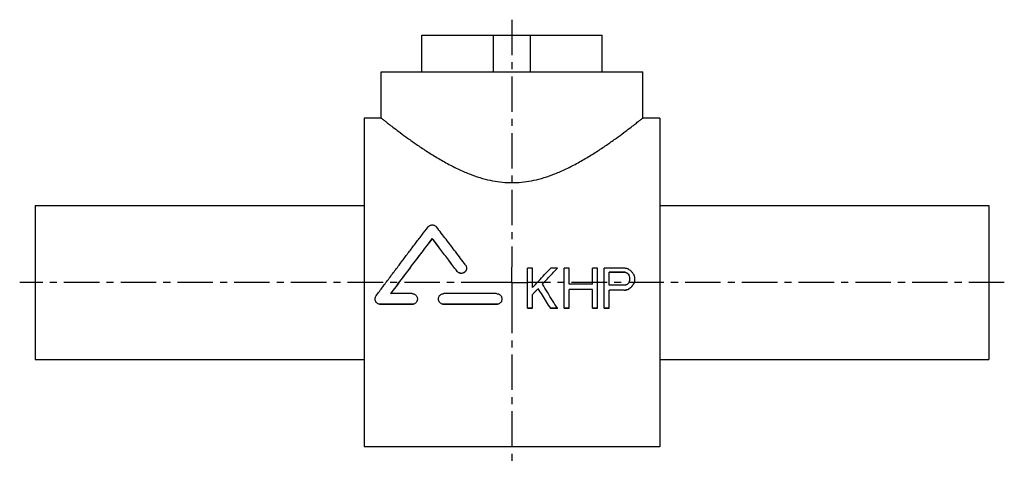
# Model space of a CAD drawing. Header units: millimetres. Extents: x 141 to 461, y 179 to 323.
import ezdxf

# ---------------------------------------------------------------- set-up
doc = ezdxf.new("R2010")
doc.units = ezdxf.units.MM
doc.header["$LTSCALE"] = 30.734
doc.linetypes.add('CENTER', pattern=[0.6, 0.375, -0.075, 0.075, -0.075])
doc.layers.get('0').update_dxf_attribs({"linetype": 'CONTINUOUS'})
doc.layers.add('DEFAULT_1', color=7, linetype='CENTER')

msp = doc.modelspace()

# ---------------------------------------------------------------- linework, layer by layer
at = {"color": 7, "linetype": 'CONTINUOUS'}
for p, q in [((271.54, 306.3), (271.54, 318.3)), ((271.54, 318.3), (330.25, 318.3)), ((294.89, 306.3), (294.89, 318.3)), ((306.89, 306.3), (306.89, 318.3)), ((330.25, 306.3), (330.25, 318.3)), ((258.39, 291.3), (258.39, 306.3)), ((258.39, 306.3), (343.39, 306.3)), ((343.39, 291.3), (343.39, 306.3)), ((252.89, 291.3), (252.89, 184.3)), ((258.39, 291.3), (252.89, 291.3)), ((348.89, 291.3), (343.39, 291.3)), ((348.89, 291.3), (348.89, 184.3)), ((145.89, 262.8), (145.89, 212.8)), ((145.89, 262.8), (252.89, 262.8)), ((348.89, 262.8), (455.89, 262.8)), ((455.89, 262.8), (455.89, 212.8)), ((275, 252.04), (275, 252.07)), ((283.04, 241.43), (283.04, 241.46)), ((307.52, 242.49), (305.89, 242.49)), ((305.89, 229.4), (305.89, 242.49)), ((307.52, 236.12), (307.52, 242.49)), ((315.64, 242.49), (313.48, 242.49)), ((315.64, 242.46), (315.64, 242.49)), ((319.43, 242.49), (317.81, 242.49)), ((317.81, 229.4), (317.81, 242.49)), ((319.43, 237.23), (319.43, 242.49)), ((328.64, 242.49), (327.02, 242.49)), ((327.02, 237.23), (327.02, 242.49)), ((328.64, 229.4), (328.64, 242.49)), ((337.31, 242.49), (330.81, 242.49)), ((330.81, 229.4), (330.81, 242.49)), ((337.58, 241.11), (332.43, 241.11)), ((332.43, 236.95), (332.43, 241.11)), ((337.58, 241.08), (332.43, 241.08)), ((327.02, 237.23), (319.43, 237.23)), ((337.58, 236.95), (332.43, 236.95)), ((339.2, 238.62), (339.2, 239.45)), ((340.56, 237.48), (340.56, 237.51)), ((340.83, 238.34), (340.83, 239.45)), ((268.42, 234.17), (261.55, 234.17)), ((295.89, 234.17), (278.72, 234.17)), ((307.52, 229.4), (307.52, 233.89)), ((309.41, 235.81), (309.41, 235.84)), ((327.02, 235.56), (319.43, 235.56)), ((319.43, 229.4), (319.43, 235.56)), ((327.02, 235.53), (319.43, 235.53)), ((327.02, 229.4), (327.02, 235.56)), ((337.31, 235.28), (332.43, 235.28)), ((332.43, 229.4), (332.43, 235.28)), ((337.31, 235.26), (332.43, 235.26)), ((337.31, 235.26), (337.31, 235.28)), ((338.66, 235.53), (338.66, 235.56)), ((339.75, 236.37), (339.75, 236.4)), ((258.12, 230.67), (258.12, 230.7)), ((268.42, 230.7), (258.12, 230.7)), ((268.42, 230.67), (258.12, 230.67)), ((268.42, 230.67), (268.42, 230.7)), ((278.72, 230.67), (278.72, 230.7)), ((295.89, 230.7), (278.72, 230.7)), ((295.89, 230.67), (278.72, 230.67)), ((295.89, 230.67), (295.89, 230.7)), ((307.52, 229.4), (305.89, 229.4)), ((307.52, 229.37), (305.89, 229.37)), ((315.64, 229.4), (313.48, 229.4)), ((313.48, 229.37), (313.48, 229.4)), ((315.64, 229.37), (313.48, 229.37)), ((315.64, 229.37), (315.64, 229.4)), ((319.43, 229.4), (317.81, 229.4)), ((319.43, 229.37), (317.81, 229.37)), ((328.64, 229.4), (327.02, 229.4)), ((328.64, 229.37), (327.02, 229.37)), ((332.43, 229.4), (330.81, 229.4)), ((332.43, 229.37), (330.81, 229.37)), ((145.89, 212.8), (252.89, 212.8)), ((348.89, 212.8), (455.89, 212.8)), ((348.89, 184.3), (252.89, 184.3))]:
    msp.add_line(p, q, dxfattribs=at)
for points, knots in [([(258.39, 291.3), (258.45, 291.26), (258.66, 291.08), (259.15, 290.7), (259.98, 290.04), (261.17, 289.12), (262.73, 287.92), (264.69, 286.44), (267.08, 284.68), (269.89, 282.69), (273.09, 280.54), (276.62, 278.32), (280.34, 276.21), (284.09, 274.33), (287.73, 272.81), (291.21, 271.65), (294.53, 270.86), (297.74, 270.4), (300.89, 270.25), (304.04, 270.4), (307.25, 270.86), (310.57, 271.65), (314.05, 272.81), (317.69, 274.33), (321.44, 276.2), (325.16, 278.32), (328.69, 280.54), (331.89, 282.69), (334.7, 284.68), (337.09, 286.44), (339.06, 287.92), (340.62, 289.12), (341.8, 290.04), (342.63, 290.7), (343.12, 291.08), (343.34, 291.26), (343.39, 291.3)], [0, 0, 0, 0, 0.002132, 0.008585, 0.019435, 0.034922, 0.055264, 0.080704, 0.111449, 0.147354, 0.187669, 0.231403, 0.276747, 0.320662, 0.36165, 0.399437, 0.434397, 0.467686, 0.499997, 0.532308, 0.565597, 0.600559, 0.638347, 0.679332, 0.723233, 0.76858, 0.812334, 0.852658, 0.888564, 0.919307, 0.944745, 0.965083, 0.980569, 0.991417, 0.997868, 1, 1, 1, 1]), ([(273.62, 255.87), (273.7, 255.98), (273.89, 256.17), (274.22, 256.38), (274.6, 256.51), (274.99, 256.56), (275.39, 256.51), (275.76, 256.38), (276.1, 256.17), (276.29, 255.98), (276.37, 255.87)], [0, 0, 0, 0, 0.125806, 0.250725, 0.375685, 0.499991, 0.624295, 0.74929, 0.874205, 1, 1, 1, 1]), ([(256.74, 233.48), (257.45, 234.43), (258.86, 236.34), (260.98, 239.18), (263.11, 242.02), (265.22, 244.84), (267.34, 247.63), (269.44, 250.41), (271.53, 253.15), (272.92, 254.97), (273.62, 255.87)], [0, 0, 0, 0, 0.126911, 0.253672, 0.38006, 0.505854, 0.630856, 0.754951, 0.878037, 1, 1, 1, 1]), ([(285.79, 243.51), (284.73, 244.92), (282.62, 247.7), (279.48, 251.82), (277.4, 254.53), (276.37, 255.87)], [0, 0, 0, 0, 0.33959, 0.673886, 1, 1, 1, 1]), ([(261.55, 234.17), (262.66, 235.68), (264.9, 238.69), (268.27, 243.19), (271.64, 247.66), (273.88, 250.61), (275, 252.07)], [0, 0, 0, 0, 0.251102, 0.503162, 0.753634, 1, 1, 1, 1]), ([(261.56, 234.16), (262.67, 235.66), (264.91, 238.67), (268.27, 243.17), (271.64, 247.63), (273.88, 250.58), (275, 252.04)], [0, 0, 0, 0, 0.250393, 0.502712, 0.753431, 1, 1, 1, 1]), ([(283.04, 241.46), (282.14, 242.66), (280.35, 245.03), (277.67, 248.57), (275.88, 250.91), (275, 252.07)], [0, 0, 0, 0, 0.336852, 0.670893, 1, 1, 1, 1]), ([(283.04, 241.43), (282.14, 242.63), (280.35, 245.01), (277.67, 248.54), (275.88, 250.88), (275, 252.04)], [0, 0, 0, 0, 0.336885, 0.670934, 1, 1, 1, 1]), ([(285.79, 243.51), (285.86, 243.41), (285.99, 243.19), (286.11, 242.84), (286.13, 242.6), (286.13, 242.49)], [0, 0, 0, 0, 0.348678, 0.697082, 1, 1, 1, 1]), ([(286.13, 242.49), (286.13, 242.47), (286.13, 242.33), (286.09, 242.05), (285.95, 241.69), (285.73, 241.37), (285.45, 241.11), (285.12, 240.91), (284.75, 240.79), (284.36, 240.76), (283.98, 240.82), (283.62, 240.96), (283.29, 241.17), (283.12, 241.36), (283.04, 241.46)], [0, 0, 0, 0, 0.011748, 0.101319, 0.191078, 0.280896, 0.370747, 0.460653, 0.55057, 0.640551, 0.730406, 0.820329, 0.910168, 1, 1, 1, 1]), ([(286.13, 242.41), (286.13, 242.28), (286.09, 242.03), (285.95, 241.67), (285.73, 241.35), (285.45, 241.08), (285.12, 240.88), (284.75, 240.77), (284.36, 240.74), (283.98, 240.79), (283.62, 240.93), (283.29, 241.14), (283.12, 241.33), (283.04, 241.43)], [0, 0, 0, 0, 0.090626, 0.18146, 0.27234, 0.363266, 0.454239, 0.545229, 0.636279, 0.727202, 0.818193, 0.9091, 1, 1, 1, 1]), ([(307.52, 236.12), (308.18, 236.83), (309.5, 238.24), (311.48, 240.37), (312.81, 241.78), (313.48, 242.49)], [0, 0, 0, 0, 0.332573, 0.66618, 1, 1, 1, 1]), ([(310.77, 237.23), (311.31, 237.81), (312.39, 238.98), (314.01, 240.74), (315.1, 241.9), (315.64, 242.49)], [0, 0, 0, 0, 0.332911, 0.666431, 1, 1, 1, 1]), ([(310.78, 237.22), (311.32, 237.8), (312.39, 238.96), (314.01, 240.71), (315.1, 241.88), (315.64, 242.46)], [0, 0, 0, 0, 0.331103, 0.665525, 1, 1, 1, 1]), ([(338.66, 242.21), (338.51, 242.24), (338.21, 242.3), (337.76, 242.4), (337.46, 242.46), (337.31, 242.49)], [0, 0, 0, 0, 0.333333, 0.666667, 1, 1, 1, 1]), ([(338.39, 240.83), (338.3, 240.86), (338.12, 240.92), (337.85, 241.02), (337.67, 241.08), (337.58, 241.11)], [0, 0, 0, 0, 0.333315, 0.666649, 1, 1, 1, 1]), ([(338.39, 240.81), (338.3, 240.84), (338.12, 240.9), (337.85, 240.99), (337.67, 241.05), (337.58, 241.08)], [0, 0, 0, 0, 0.333315, 0.666648, 1, 1, 1, 1]), ([(338.93, 240.28), (338.87, 240.34), (338.75, 240.46), (338.57, 240.65), (338.45, 240.77), (338.39, 240.83)], [0, 0, 0, 0, 0.333317, 0.666652, 1, 1, 1, 1]), ([(338.93, 240.25), (338.87, 240.32), (338.75, 240.44), (338.57, 240.62), (338.45, 240.75), (338.39, 240.81)], [0, 0, 0, 0, 0.333316, 0.666652, 1, 1, 1, 1]), ([(339.75, 241.38), (339.63, 241.48), (339.39, 241.66), (339.02, 241.94), (338.78, 242.12), (338.66, 242.21)], [0, 0, 0, 0, 0.333347, 0.666685, 1, 1, 1, 1]), ([(339.2, 239.45), (339.17, 239.54), (339.11, 239.73), (339.02, 240), (338.96, 240.19), (338.93, 240.28)], [0, 0, 0, 0, 0.333373, 0.66671, 1, 1, 1, 1]), ([(340.56, 240.28), (340.47, 240.4), (340.29, 240.65), (340.02, 241.02), (339.84, 241.26), (339.75, 241.38)], [0, 0, 0, 0, 0.333358, 0.666699, 1, 1, 1, 1]), ([(340.83, 239.45), (340.8, 239.54), (340.74, 239.73), (340.65, 240), (340.59, 240.19), (340.56, 240.28)], [0, 0, 0, 0, 0.333373, 0.66671, 1, 1, 1, 1]), ([(315.64, 229.4), (315.11, 230.26), (314.03, 232), (312.41, 234.6), (311.32, 236.34), (310.78, 237.21)], [0, 0, 0, 0, 0.33122, 0.665708, 1, 1, 1, 1]), ([(337.58, 236.95), (337.67, 236.98), (337.85, 237.05), (338.12, 237.14), (338.3, 237.2), (338.39, 237.23)], [0, 0, 0, 0, 0.333255, 0.666588, 1, 1, 1, 1]), ([(338.39, 237.23), (338.45, 237.29), (338.57, 237.42), (338.75, 237.6), (338.87, 237.72), (338.93, 237.79)], [0, 0, 0, 0, 0.333212, 0.666548, 1, 1, 1, 1]), ([(338.93, 237.79), (338.96, 237.88), (339.02, 238.06), (339.11, 238.34), (339.17, 238.53), (339.2, 238.62)], [0, 0, 0, 0, 0.333314, 0.66665, 1, 1, 1, 1]), ([(339.75, 236.4), (339.84, 236.52), (340.02, 236.77), (340.29, 237.14), (340.47, 237.38), (340.56, 237.51)], [0, 0, 0, 0, 0.33312, 0.666461, 1, 1, 1, 1]), ([(339.75, 236.37), (339.84, 236.49), (340.02, 236.74), (340.29, 237.11), (340.47, 237.36), (340.56, 237.48)], [0, 0, 0, 0, 0.333117, 0.666458, 1, 1, 1, 1]), ([(340.56, 237.51), (340.59, 237.6), (340.65, 237.79), (340.74, 238.06), (340.8, 238.25), (340.83, 238.34)], [0, 0, 0, 0, 0.333304, 0.66664, 1, 1, 1, 1]), ([(268.42, 234.17), (268.55, 234.17), (268.8, 234.14), (269.17, 234.02), (269.5, 233.81), (269.77, 233.53), (269.98, 233.2), (270.11, 232.83), (270.14, 232.57), (270.14, 232.44)], [0, 0, 0, 0, 0.141221, 0.282709, 0.424768, 0.567449, 0.711106, 0.855541, 1, 1, 1, 1]), ([(277.01, 232.44), (277.01, 232.57), (277.03, 232.83), (277.16, 233.2), (277.37, 233.53), (277.65, 233.81), (277.97, 234.02), (278.34, 234.14), (278.6, 234.17), (278.72, 234.17)], [0, 0, 0, 0, 0.144476, 0.288899, 0.432557, 0.57523, 0.717278, 0.858775, 1, 1, 1, 1]), ([(295.89, 234.17), (296.02, 234.17), (296.28, 234.14), (296.64, 234.02), (296.97, 233.81), (297.24, 233.53), (297.45, 233.2), (297.58, 232.83), (297.61, 232.57), (297.61, 232.44)], [0, 0, 0, 0, 0.141221, 0.282709, 0.424768, 0.567449, 0.711106, 0.855541, 1, 1, 1, 1]), ([(307.52, 233.89), (307.73, 234.1), (308.15, 234.54), (308.78, 235.19), (309.2, 235.62), (309.41, 235.84)], [0, 0, 0, 0, 0.332578, 0.665936, 1, 1, 1, 1]), ([(307.53, 233.87), (307.74, 234.09), (308.15, 234.51), (308.78, 235.16), (309.2, 235.6), (309.41, 235.81)], [0, 0, 0, 0, 0.327871, 0.663576, 1, 1, 1, 1]), ([(313.48, 229.4), (313.03, 230.11), (312.13, 231.54), (310.78, 233.68), (309.87, 235.12), (309.41, 235.84)], [0, 0, 0, 0, 0.330702, 0.66427, 1, 1, 1, 1]), ([(313.48, 229.37), (313.03, 230.08), (312.13, 231.51), (310.78, 233.66), (309.87, 235.09), (309.41, 235.81)], [0, 0, 0, 0, 0.330667, 0.664238, 1, 1, 1, 1]), ([(337.31, 235.28), (337.46, 235.31), (337.76, 235.37), (338.21, 235.47), (338.51, 235.53), (338.66, 235.56)], [0, 0, 0, 0, 0.333222, 0.666556, 1, 1, 1, 1]), ([(337.31, 235.26), (337.46, 235.29), (337.76, 235.35), (338.21, 235.44), (338.51, 235.5), (338.66, 235.53)], [0, 0, 0, 0, 0.333221, 0.666555, 1, 1, 1, 1]), ([(338.66, 235.56), (338.78, 235.65), (339.02, 235.84), (339.39, 236.12), (339.63, 236.3), (339.75, 236.4)], [0, 0, 0, 0, 0.333013, 0.666351, 1, 1, 1, 1]), ([(338.66, 235.53), (338.78, 235.63), (339.02, 235.81), (339.39, 236.09), (339.63, 236.28), (339.75, 236.37)], [0, 0, 0, 0, 0.333009, 0.666347, 1, 1, 1, 1]), ([(256.4, 232.44), (256.4, 232.55), (256.43, 232.79), (256.54, 233.15), (256.67, 233.37), (256.74, 233.48)], [0, 0, 0, 0, 0.309098, 0.655733, 1, 1, 1, 1]), ([(258.12, 230.7), (257.99, 230.7), (257.74, 230.72), (257.39, 230.85), (257.06, 231.05), (256.79, 231.32), (256.58, 231.64), (256.44, 232.01), (256.4, 232.28), (256.4, 232.42), (256.4, 232.44)], [0, 0, 0, 0, 0.137793, 0.27648, 0.416057, 0.55679, 0.698634, 0.841269, 0.984117, 1, 1, 1, 1]), ([(258.12, 230.67), (257.99, 230.67), (257.74, 230.7), (257.39, 230.82), (257.06, 231.02), (256.79, 231.29), (256.58, 231.61), (256.44, 231.98), (256.4, 232.25), (256.4, 232.4), (256.4, 232.41)], [0, 0, 0, 0, 0.137763, 0.276435, 0.415995, 0.556731, 0.698579, 0.841235, 0.984097, 1, 1, 1, 1]), ([(270.14, 232.44), (270.14, 232.3), (270.11, 232.04), (269.98, 231.67), (269.77, 231.33), (269.49, 231.06), (269.16, 230.85), (268.8, 230.72), (268.55, 230.7), (268.42, 230.7)], [0, 0, 0, 0, 0.145617, 0.29048, 0.434656, 0.577517, 0.719299, 0.860101, 1, 1, 1, 1]), ([(270.14, 232.41), (270.14, 232.28), (270.11, 232.02), (269.98, 231.64), (269.77, 231.31), (269.49, 231.03), (269.16, 230.82), (268.8, 230.7), (268.55, 230.67), (268.42, 230.67)], [0, 0, 0, 0, 0.145641, 0.290524, 0.434707, 0.577573, 0.719341, 0.860129, 1, 1, 1, 1]), ([(278.72, 230.7), (278.6, 230.7), (278.34, 230.72), (277.98, 230.85), (277.65, 231.06), (277.37, 231.33), (277.17, 231.67), (277.04, 232.04), (277.01, 232.3), (277.01, 232.44)], [0, 0, 0, 0, 0.139893, 0.280682, 0.422477, 0.565343, 0.709523, 0.854398, 1, 1, 1, 1]), ([(278.72, 230.67), (278.6, 230.67), (278.34, 230.7), (277.98, 230.82), (277.65, 231.03), (277.37, 231.31), (277.17, 231.64), (277.04, 232.02), (277.01, 232.28), (277.01, 232.41)], [0, 0, 0, 0, 0.139866, 0.28064, 0.422421, 0.565292, 0.709478, 0.854374, 1, 1, 1, 1]), ([(297.61, 232.44), (297.61, 232.3), (297.58, 232.04), (297.45, 231.67), (297.24, 231.33), (296.96, 231.06), (296.64, 230.85), (296.27, 230.72), (296.02, 230.7), (295.89, 230.7)], [0, 0, 0, 0, 0.145617, 0.29048, 0.434656, 0.577517, 0.719299, 0.860101, 1, 1, 1, 1]), ([(297.61, 232.41), (297.61, 232.28), (297.58, 232.02), (297.45, 231.64), (297.24, 231.31), (296.96, 231.03), (296.64, 230.82), (296.27, 230.7), (296.02, 230.67), (295.89, 230.67)], [0, 0, 0, 0, 0.145641, 0.290524, 0.434707, 0.577573, 0.719341, 0.860129, 1, 1, 1, 1])]:
    msp.add_open_spline(points, degree=3, knots=knots, dxfattribs=at)
msp.add_open_spline([(310.78, 237.21), (310.78, 237.22), (310.77, 237.22), (310.77, 237.23)], degree=3, dxfattribs=at)
at = {"layer": 'DEFAULT_1', "color": 2, "linetype": 'CENTER'}
for p, q in [((300.89, 323.3), (300.89, 242.8)), ((300.89, 237.8), (300.89, 242.8)), ((295.89, 237.8), (140.89, 237.8)), ((300.89, 237.8), (295.89, 237.8)), ((300.89, 237.8), (305.89, 237.8)), ((300.89, 237.8), (300.89, 232.8)), ((460.89, 237.8), (305.89, 237.8)), ((300.89, 232.8), (300.89, 179.3))]:
    msp.add_line(p, q, dxfattribs=at)

doc.saveas('drawing.dxf')
